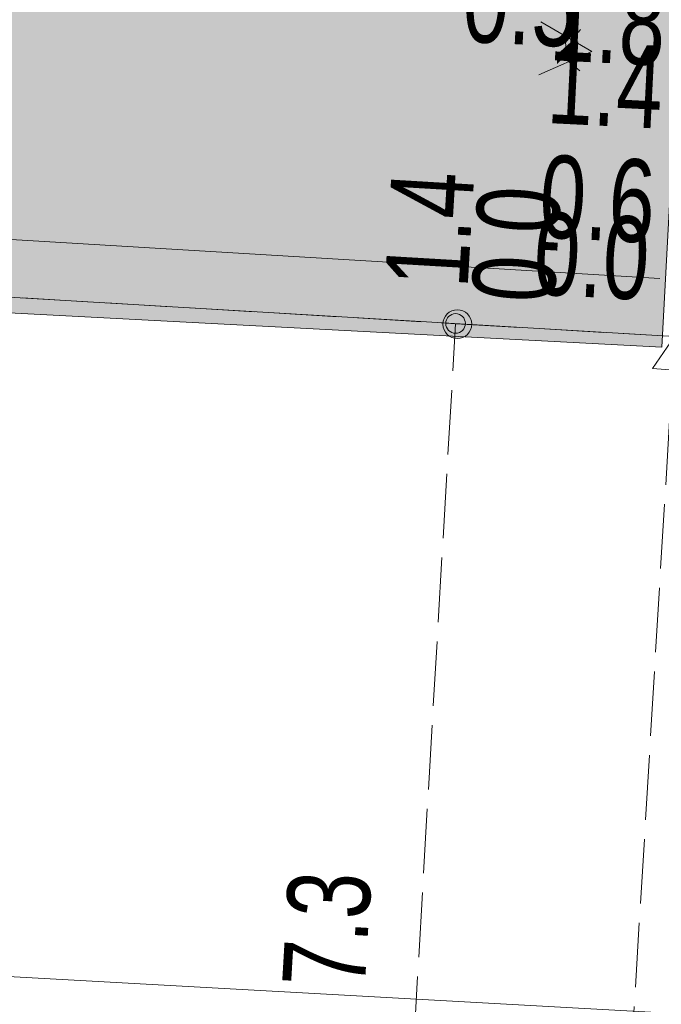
# Model space of a CAD drawing. Header units: metres. Extents: x -740 to 758, y -633 to 854.
# Tile 179 of 256: x -379.62 to -375.48, y 230.34 to 236.68. Entities that reach past the tile are written whole.
import ezdxf

# ---------------------------------------------------------------- set-up
doc = ezdxf.new("R2010")
doc.units = ezdxf.units.M
doc.header["$MEASUREMENT"] = 0
doc.linetypes.add('416_125', pattern=[0.5408, 0.416, -0.1248])
for name, color, linetype in [('Gis.LOVION', 7, 'Continuous'), ('Grundkarte.LOVION', 7, 'Continuous'), ('Strom.LOVION', 7, 'Continuous'), ('StromBemass.LOVION', 7, 'Continuous')]:
    doc.layers.add(name, color=color, linetype=linetype)
doc.styles.add('ERSTELLTER_STIL_1', font='arial.ttf')

msp = doc.modelspace()

# ---------------------------------------------------------------- hatches: boundary and pattern name
at = {"layer": 'Grundkarte.LOVION', "linetype": 'Continuous', "lineweight": 18}
msp.add_hatch(color=254, dxfattribs=at).paths.add_polyline_path([(-388.3257, 245.3467), (-390.4944, 245.4598), (-391.0171, 235.3892), (-375.4796, 234.5734), (-374.9454, 244.5269), (-377.2633, 244.655), (-377.2598, 244.9213), (-388.3165, 245.5545)])
at = {"layer": 'StromBemass.LOVION', "linetype": 'Continuous', "lineweight": 13}
for points in [[(-376.7264, 234.662), (-376.7196, 234.6715), (-376.714, 234.6817), (-376.7097, 234.6926), (-376.7068, 234.7039), (-376.7054, 234.7155), (-376.7054, 234.7272), (-376.7069, 234.7388), (-376.7099, 234.7501), (-376.7142, 234.761), (-376.7199, 234.7712), (-376.7268, 234.7806), (-376.7348, 234.7891), (-376.7438, 234.7965), (-376.7537, 234.8028), (-376.7643, 234.8077), (-376.7754, 234.8113), (-376.7869, 234.8135), (-376.7986, 234.8141), (-376.8103, 234.8134), (-376.8217, 234.8112), (-376.8328, 234.8075), (-376.8434, 234.8025), (-376.8533, 234.7962), (-376.8622, 234.7887), (-376.8702, 234.7802), (-376.8771, 234.7707), (-376.8826, 234.7604), (-376.8869, 234.7496), (-376.8898, 234.7382), (-376.8912, 234.7266), (-376.8912, 234.7149), (-376.8897, 234.7033), (-376.8867, 234.692), (-376.8824, 234.6812), (-376.8767, 234.6709), (-376.8698, 234.6615), (-376.8618, 234.653), (-376.8528, 234.6456), (-376.8429, 234.6394), (-376.8323, 234.6344), (-376.8212, 234.6308), (-376.8097, 234.6287), (-376.798, 234.628), (-376.7863, 234.6288), (-376.7749, 234.631), (-376.7638, 234.6346), (-376.7532, 234.6397), (-376.7434, 234.6459), (-376.7344, 234.6534)], [(-376.7607, 234.6851), (-376.7561, 234.6916), (-376.7523, 234.6986), (-376.7494, 234.706), (-376.7474, 234.7137), (-376.7464, 234.7216), (-376.7465, 234.7295), (-376.7475, 234.7374), (-376.7495, 234.7451), (-376.7524, 234.7525), (-376.7563, 234.7595), (-376.761, 234.7659), (-376.7665, 234.7717), (-376.7726, 234.7768), (-376.7793, 234.781), (-376.7866, 234.7844), (-376.7941, 234.7868), (-376.802, 234.7883), (-376.8099, 234.7887), (-376.8178, 234.7882), (-376.8257, 234.7867), (-376.8332, 234.7842), (-376.8404, 234.7808), (-376.8471, 234.7765), (-376.8532, 234.7714), (-376.8587, 234.7656), (-376.8633, 234.7592), (-376.8671, 234.7522), (-376.87, 234.7448), (-376.872, 234.737), (-376.873, 234.7291), (-376.8729, 234.7212), (-376.8719, 234.7133), (-376.8699, 234.7056), (-376.867, 234.6982), (-376.8631, 234.6912), (-376.8584, 234.6848), (-376.8529, 234.679), (-376.8468, 234.674), (-376.8401, 234.6697), (-376.8328, 234.6664), (-376.8253, 234.6639), (-376.8174, 234.6625), (-376.8095, 234.662), (-376.8016, 234.6625), (-376.7937, 234.664), (-376.7862, 234.6665), (-376.779, 234.6699), (-376.7723, 234.6742), (-376.7662, 234.6793)], [(-376.7607, 234.6851), (-376.7561, 234.6916), (-376.7523, 234.6986), (-376.7494, 234.706), (-376.7474, 234.7137), (-376.7464, 234.7216), (-376.7465, 234.7295), (-376.7475, 234.7374), (-376.7495, 234.7451), (-376.7524, 234.7525), (-376.7563, 234.7595), (-376.761, 234.7659), (-376.7665, 234.7717), (-376.7726, 234.7768), (-376.7793, 234.781), (-376.7866, 234.7844), (-376.7941, 234.7868), (-376.802, 234.7883), (-376.8099, 234.7887), (-376.8178, 234.7882), (-376.8257, 234.7867), (-376.8332, 234.7842), (-376.8404, 234.7808), (-376.8471, 234.7765), (-376.8532, 234.7714), (-376.8587, 234.7656), (-376.8633, 234.7592), (-376.8671, 234.7522), (-376.87, 234.7448), (-376.872, 234.737), (-376.873, 234.7291), (-376.8729, 234.7212), (-376.8719, 234.7133), (-376.8699, 234.7056), (-376.867, 234.6982), (-376.8631, 234.6912), (-376.8584, 234.6848), (-376.8529, 234.679), (-376.8468, 234.674), (-376.8401, 234.6697), (-376.8328, 234.6664), (-376.8253, 234.6639), (-376.8174, 234.6625), (-376.8095, 234.662), (-376.8016, 234.6625), (-376.7937, 234.664), (-376.7862, 234.6665), (-376.779, 234.6699), (-376.7723, 234.6742), (-376.7662, 234.6793)]]:
    msp.add_hatch(color=7, dxfattribs=at).paths.add_polyline_path(points)

# ---------------------------------------------------------------- linework, layer by layer
at = {"layer": 'Gis.LOVION', "color": 44, "linetype": 'Continuous', "lineweight": 18}
msp.add_lwpolyline([(-374.9294, 244.5137), (-377.2501, 244.671), (-377.2437, 244.9081), (-380.7952, 245.1076), (-381.3947, 235.3695), (-375.4933, 235.0154)], dxfattribs=at)
at = {"layer": 'Grundkarte.LOVION', "color": 8, "linetype": 'Continuous', "lineweight": 18}
for points in [[(-346.9751, 228.7005), (-396.9295, 231.4714), (-395.7299, 252.4551), (-396.9295, 231.4714), (-346.9751, 228.7005), (-345.0719, 262.137)], [(-388.3257, 245.3467), (-388.3165, 245.5545), (-377.2598, 244.9213), (-377.2633, 244.655), (-374.9454, 244.5269), (-375.4796, 234.5734), (-391.0171, 235.3892), (-390.4944, 245.4598)]]:
    msp.add_lwpolyline(points, close=True, dxfattribs=at)
at = {"layer": 'Strom.LOVION', "color": 34, "linetype": 'Continuous', "lineweight": 18}
msp.add_lwpolyline([(-380.4628, 271.0311), (-373.5866, 270.6837), (-375.3975, 234.6406), (-391.0343, 235.5649), (-389.6019, 259.9112)], dxfattribs=at)
at = {"layer": 'StromBemass.LOVION', "color": 7, "linetype": 'Continuous', "lineweight": 13}
for points in [[(-376.2609, 236.6694), (-375.932, 236.4799), (-376.2719, 236.3285)], [(-376.0049, 236.6206), (-376.0181, 236.6045), (-376.0474, 236.6016), (-376.1002, 236.5374), (-376.0887, 236.4202), (-376.0084, 236.3542)]]:
    msp.add_lwpolyline(points, dxfattribs=at)
at = {"layer": 'StromBemass.LOVION', "color": 7, "linetype": '416_125', "lineweight": 13}
for points in [[(-385.386, 235.2305), (-383.5876, 235.1255), (-383.3798, 235.1163), (-376.8096, 234.7242), (-375.3975, 234.6406), (-375.8426, 227.2524)], [(-377.2674, 226.8619), (-376.8096, 234.7242)]]:
    msp.add_lwpolyline(points, dxfattribs=at)
at = {"layer": 'StromBemass.LOVION', "color": 7, "linetype": 'Continuous', "lineweight": 13}
msp.add_lwpolyline([(-375.3975, 234.6406), (-375.5399, 234.4345), (-375.2868, 234.415)], close=True, dxfattribs=at)
for centre, radius in [((-376.7983, 234.7211), 0.0931), ((-376.8097, 234.7254), 0.0634), ((-376.8097, 234.7254), 0.0634)]:
    msp.add_circle(centre, radius, dxfattribs=at)

# ---------------------------------------------------------------- texts
at = {"layer": 'StromBemass.LOVION', "color": 7, "linetype": 'Continuous', "lineweight": 13, "attachment_point": 7, "style": 'ERSTELLTER_STIL_1'}
for s, insert, char_height, rotation in [('{\\A1;\\W0.71557x;0.5}', (-376.7735, 236.5362), 0.533545, 357.12498), ('{\\A1;\\W0.71557x;1.8}', (-376.2102, 236.4161), 0.533546, 357.12498), ('{\\A1;\\W0.71558x;1.4}', (-376.2267, 236.0183), 0.533545, 357.12498), ('{\\A1;\\W0.71558x;0.6}', (-376.2786, 235.2741), 0.533546, 357.12498), ('{\\A1;\\W0.71558x;1.4}', (-376.7325, 234.9484), 0.533546, 86.62513), ('{\\A1;\\W0.71558x;0.0}', (-376.1667, 234.8504), 0.533546, 86.62507), ('{\\A1;\\W0.71558x;0.0}', (-376.3155, 234.9064), 0.533545, 357.12498), ('{\\A1;\\W0.71558x;7.3}', (-377.3883, 230.4328), 0.533546, 86.62511)]:
    msp.add_mtext(s, dxfattribs=dict(at, insert=insert, char_height=char_height, rotation=rotation))

doc.saveas('drawing.dxf')
